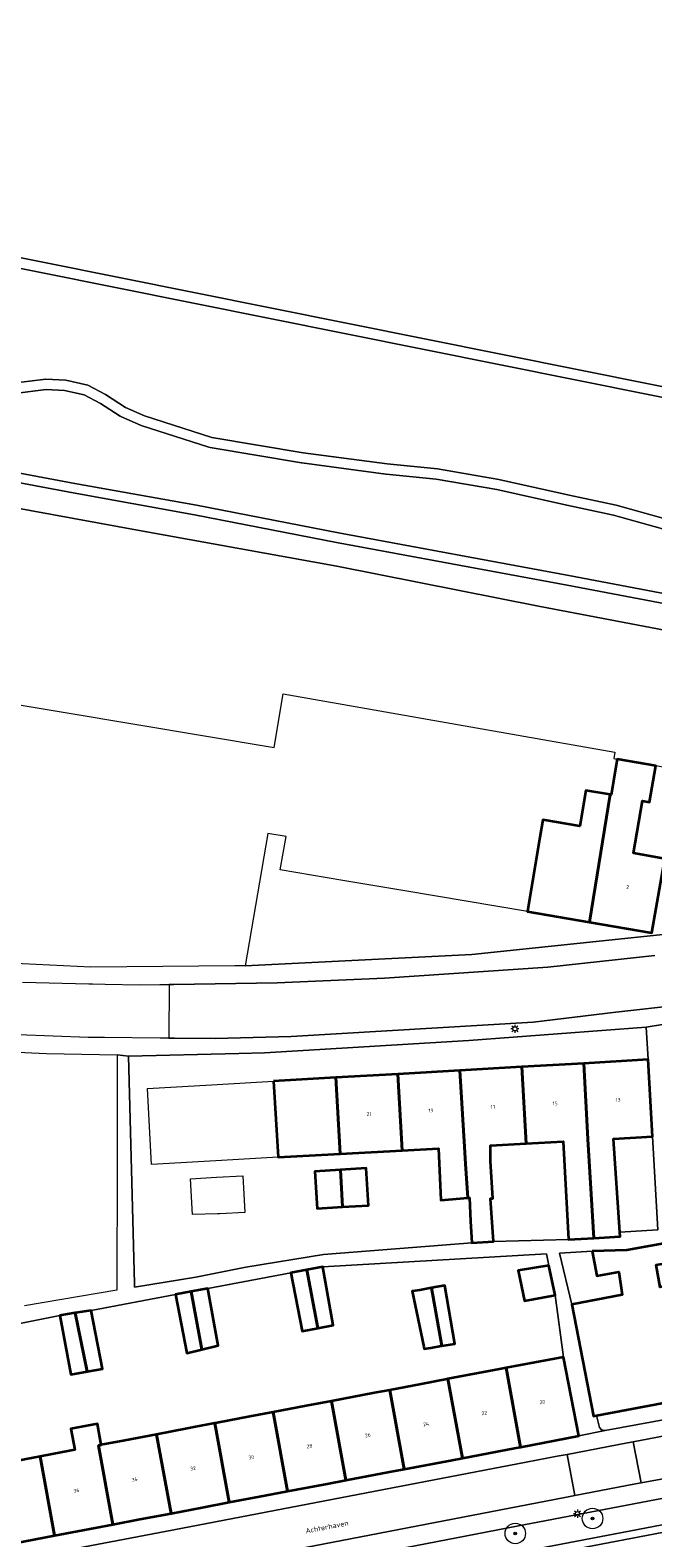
# Model space of a CAD drawing. Header units: metres. Extents: x 131489 to 134032, y 502353 to 503606.
# Tile 31 of 90: x 132467 to 132528, y 503009 to 503155. Entities that reach past the tile are written whole.
import ezdxf
from ezdxf.enums import TextEntityAlignment as Align

# ---------------------------------------------------------------- set-up
doc = ezdxf.new("R2010")
doc.units = ezdxf.units.M
for name, color, linetype, lineweight in [('B-WE-GR-BOOM-S', 92, 'Continuous', 25), ('B-WE-GR-GRAS-GV', 60, 'Continuous', 13), ('B-WE-KL-ET_LS_OV_LICHTMAST-S', 190, 'Continuous', 25), ('B-WE-OG-BEBOUWING-GV', 7, 'Continuous', 35), ('B-WE-OG-BEBOUWING-T18', 1, 'Continuous', 18), ('B-WE-OG-TERREIN_CULTUURSCHEIDING-GV', 7, 'Continuous', 18), ('B-WE-OG-TERREIN_ERF-GV', 7, 'Continuous', 18), ('B-WE-OG-TOPOGRAFIE-T18', 1, 'Continuous', 18), ('B-WE-OG-WATER_SLOOT-GV', 120, 'Continuous', 18), ('B-WE-OG-WEG-GV', 7, 'Continuous', 18), ('B-WE-VH-VERHARDING_ASFALT-GV', 252, 'Continuous', 18), ('B-WE-VH-VERHARDING_BETONSTRAATSTEEN-GV', 252, 'Continuous', 18), ('B-WE-VH-VERHARDING_TEGEL-GV', 252, 'Continuous', 18)]:
    doc.layers.add(name, color=color, linetype=linetype, lineweight=lineweight)
doc.styles.add('NLCS-ISO-M200-T18', font='NLCS-ISO.ttf', dxfattribs={"height": 0.36})
doc.styles.add('NLCS-ISO-M200-T25', font='NLCS-ISO.ttf', dxfattribs={"height": 0.5})

# ---------------------------------------------------------------- blocks, each defined once
blk = doc.blocks.new('SKL-ET_OV_LICHTMAST-SO')
at = {"color": 0, "linetype": 'ByBlock', "lineweight": 18}
for points in [[(-1.25, 0), (-2, 0)], [(-1.41, 1.41), (-0.88, 0.88)], [(0, 2), (0, 1.25)], [(0.88, 0.88), (1.41, 1.41)], [(2, 0), (1.25, 0)], [(-1.41, -1.41), (-0.88, -0.88)], [(0, -1.25), (0, -2)], [(0.88, -0.88), (1.41, -1.41)]]:
    blk.add_lwpolyline(points, dxfattribs=at)
blk.add_circle((0, 0), 1, dxfattribs=at)
blk = doc.blocks.new('SGR-BOOM_01-SO')
at = {"linetype": 'ByBlock', "lineweight": 18}
h = blk.add_hatch(color=0, dxfattribs=at)
h.dxf.hatch_style = 1
edge = h.paths.add_edge_path()
edge.add_arc((0, 0), 0.25, 0, 360)
at = {"color": 0, "linetype": 'ByBlock', "lineweight": 18}
for radius in [2, 0.25]:
    blk.add_circle((0, 0), radius, dxfattribs=at)

msp = doc.modelspace()

# ---------------------------------------------------------------- linework, layer by layer
at = {"layer": 'B-WE-GR-GRAS-GV', "flags": 128}
msp.add_lwpolyline([(132460.559, 503134.351), (132535.27, 503119.348)], dxfattribs=at)
at = {"layer": 'B-WE-OG-BEBOUWING-GV', "flags": 128}
for points in [[(132521.451, 503068.551), (132527.527, 503067.522), (132528.782, 503074.733), (132525.727, 503075.26), (132526.607, 503080.364), (132527.297, 503080.245), (132527.908, 503083.793), (132524.154, 503084.44), (132523.553, 503080.956), (132523.465, 503080.971)], [(132523.465, 503080.971), (132521.082, 503081.38), (132520.5, 503077.909), (132516.911, 503078.527), (132516.626, 503076.827), (132515.397, 503069.576), (132521.451, 503068.551)], [(132524.392, 503038.366), (132523.785, 503047.464), (132527.577, 503047.674), (132527.153, 503055.16), (132520.91, 503054.802), (132521.301, 503047.404), (132521.887, 503037.789), (132524.422, 503037.923)], [(132503.203, 503046.321), (132502.775, 503053.761), (132496.731, 503053.414), (132497.158, 503045.985)], [(132503.203, 503046.321), (132506.749, 503046.518), (132506.953, 503041.459), (132509.59, 503041.692), (132509.383, 503045.026), (132509.282, 503046.659), (132508.82, 503054.108), (132502.775, 503053.761)], [(132515.293, 503046.993), (132514.864, 503054.455), (132508.82, 503054.108), (132509.282, 503046.659), (132509.383, 503045.026), (132509.59, 503041.692), (132509.764, 503041.707), (132509.86, 503039.438), (132510.001, 503037.322), (132512.084, 503037.436), (132511.791, 503041.638), (132512.037, 503041.637), (132511.823, 503045.302), (132511.823, 503046.8)], [(132515.293, 503046.993), (132518.88, 503047.192), (132519.389, 503037.656), (132521.887, 503037.789), (132521.301, 503047.404), (132520.91, 503054.802), (132514.864, 503054.455)], [(132490.686, 503053.067), (132491.113, 503045.649), (132497.158, 503045.985), (132496.731, 503053.414)], [(132497.398, 503040.81), (132497.202, 503044.421), (132494.693, 503044.257), (132494.909, 503040.675)], [(132497.398, 503040.81), (132499.911, 503040.947), (132499.711, 503044.586), (132497.202, 503044.421)], [(132521.7, 503036.493), (132522.162, 503034.108), (132524.309, 503034.491), (132524.644, 503032.263), (132519.741, 503031.301), (132521.855, 503020.45), (132522.116, 503020.5), (132535.365, 503023.011), (132536.342, 503023.196), (132535.425, 503027.576), (132534.523, 503027.393), (132533.258, 503033.979), (132528.335, 503033.013), (132527.946, 503035.168), (132530.164, 503035.518), (132529.767, 503037.448), (132525.096, 503036.591)], [(132493.927, 503034.688), (132492.372, 503034.391), (132493.447, 503028.709), (132494.985, 503029.016)], [(132493.927, 503034.688), (132494.985, 503029.016), (132496.477, 503029.313), (132495.485, 503034.986)], [(132517.496, 503035.109), (132514.491, 503034.62), (132515.124, 503031.655), (132517.758, 503032.145), (132518.095, 503032.208)], [(132507.074, 503027.283), (132508.344, 503027.494), (132507.348, 503033.172), (132506.044, 503032.927)], [(132483.676, 503026.926), (132482.665, 503032.571), (132481.119, 503032.271), (132482.231, 503026.578)], [(132483.676, 503026.926), (132485.282, 503027.313), (132484.272, 503032.882), (132482.665, 503032.571)], [(132507.074, 503027.283), (132506.044, 503032.927), (132504.916, 503032.715), (132504.192, 503032.603), (132505.31, 503027.192), (132505.346, 503026.982), (132505.982, 503027.101), (132507.003, 503027.271)], [(132469.851, 503030.247), (132470.941, 503024.499), (132472.511, 503024.779), (132471.365, 503030.487)], [(132472.911, 503030.733), (132471.365, 503030.487), (132472.511, 503024.779), (132474.013, 503025.047)], [(132518.922, 503026.196), (132513.338, 503025.135), (132514.745, 503017.431), (132520.418, 503018.508)], [(132507.663, 503024.057), (132509.069, 503016.354), (132514.14, 503017.316), (132514.745, 503017.431), (132513.338, 503025.135), (132512.679, 503025.01)], [(132501.988, 503022.979), (132500.516, 503022.699), (132496.314, 503021.901), (132497.718, 503014.199), (132501.976, 503015.007), (132503.393, 503015.276)], [(132501.988, 503022.979), (132503.393, 503015.276), (132508.058, 503016.162), (132509.069, 503016.354), (132507.663, 503024.057), (132507.552, 503024.036), (132505.046, 503023.56)], [(132490.636, 503020.823), (132492.042, 503013.122), (132495.894, 503013.853), (132497.718, 503014.199), (132496.314, 503021.901), (132493.841, 503021.432)], [(132490.636, 503020.823), (132488.352, 503020.389), (132485.181, 503019.787), (132484.961, 503019.745), (132486.366, 503012.045), (132489.812, 503012.699), (132492.042, 503013.122)], [(132467.935, 503016.509), (132469.339, 503008.812), (132471.567, 503009.235), (132475.015, 503009.89), (132473.61, 503017.588), (132473.883, 503017.64), (132473.532, 503019.692), (132470.93, 503019.191), (132471.328, 503017.154), (132470.108, 503016.922)], [(132480.691, 503010.967), (132479.285, 503018.666), (132476.189, 503018.078), (132473.883, 503017.64), (132473.61, 503017.588), (132475.015, 503009.89), (132477.649, 503010.39)], [(132480.691, 503010.967), (132483.73, 503011.544), (132486.366, 503012.045), (132484.961, 503019.745), (132482.91, 503019.355), (132482.27, 503019.233), (132479.285, 503018.666)], [(132467.935, 503016.509), (132464.026, 503015.767), (132462.259, 503015.431), (132463.664, 503007.735), (132465.485, 503008.081), (132469.339, 503008.812)]]:
    msp.add_lwpolyline(points, close=True, dxfattribs=at)
at = {"layer": 'B-WE-OG-TERREIN_CULTUURSCHEIDING-GV', "flags": 128}
for points in [[(132532.509, 503105.771), (132523.799, 503108.199), (132519.249, 503109.18), (132519.243, 503109.182), (132512.417, 503110.701), (132506.506, 503111.705), (132501.629, 503112.199), (132501.599, 503112.203), (132493.423, 503113.28), (132493.388, 503113.285), (132484.512, 503114.778), (132484.371, 503114.812), (132477.794, 503116.932), (132477.702, 503116.967), (132475.868, 503117.765), (132475.723, 503117.843), (132473.813, 503119.08), (132472.231, 503119.924), (132470.305, 503120.351), (132468.536, 503120.432), (132465.433, 503120.044)], [(132455.911, 503114.177), (132471.33, 503111.293), (132483.159, 503109.153), (132496.987, 503106.462), (132519.449, 503102.31), (132537.921, 503098.803)], [(132529.422, 503096.858), (132516.633, 503099.302), (132496.842, 503103.218), (132477.791, 503106.66), (132460.364, 503109.836)], [(132461.19, 503090.493), (132470.394, 503088.968), (132490.729, 503085.565), (132491.615, 503090.803), (132523.918, 503085.094), (132523.814, 503084.504), (132524.154, 503084.44), (132527.908, 503083.793)], [(132627.257, 503033.505), (132620.636, 503032.138), (132620.622, 503031.29), (132618.284, 503030.247), (132586.908, 503023.942), (132584.735, 503024.837), (132576.158, 503023.018), (132575.735, 503021.964), (132575.621, 503021.68), (132560.175, 503018.589), (132551.157, 503016.784), (132546.344, 503015.821), (132544.309, 503015.432), (132514.356, 503009.707), (132474.236, 503001.95)], [(132496.98, 503003.822), (132551.623, 503014.276), (132610.644, 503025.886), (132613.707, 503026.488), (132621.007, 503029.837), (132622.723, 503030.339), (132624.121, 503030.783), (132625.774, 503030.872), (132629.268, 503030.757)]]:
    msp.add_lwpolyline(points, dxfattribs=at)
at = {"layer": 'B-WE-OG-TERREIN_ERF-GV', "flags": 128}
for points in [[(132509.43, 503070.587), (132503.463, 503071.598), (132497.42, 503072.621), (132491.333, 503073.652), (132491.904, 503076.88), (132490.132, 503077.194), (132487.924, 503064.309), (132509.99, 503065.417), (132531.08, 503067.623), (132533.797, 503082.651), (132530.879, 503083.217), (132527.908, 503083.793), (132527.297, 503080.245), (132526.607, 503080.364), (132525.727, 503075.26), (132528.782, 503074.733), (132527.527, 503067.522), (132521.451, 503068.551), (132515.397, 503069.576)], [(132476.544, 503055.511), (132477.129, 503033.361), (132477.139, 503032.988), (132483.12, 503033.987), (132487.962, 503034.958), (132495.544, 503036.179), (132510.001, 503037.322), (132509.86, 503039.438), (132509.764, 503041.707), (132509.59, 503041.692), (132506.953, 503041.459), (132506.749, 503046.518), (132503.203, 503046.321), (132497.158, 503045.985), (132491.113, 503045.649), (132485.068, 503045.313), (132478.788, 503044.964), (132478.397, 503052.362), (132484.642, 503052.72), (132490.686, 503053.067), (132496.731, 503053.414), (132502.775, 503053.761), (132508.82, 503054.108), (132514.864, 503054.455), (132520.91, 503054.802), (132527.153, 503055.16), (132526.981, 503058.329), (132509.69, 503057.013), (132489.787, 503055.825), (132487.299, 503055.766)], [(132515.293, 503046.993), (132511.823, 503046.8), (132511.823, 503045.302), (132512.037, 503041.637), (132511.791, 503041.638), (132512.084, 503037.436), (132519.389, 503037.656), (132518.88, 503047.192)], [(132524.392, 503038.366), (132528.092, 503038.576), (132527.577, 503047.674), (132523.785, 503047.464)], [(132485.222, 503040.149), (132482.771, 503040.078), (132482.571, 503043.561), (132485.12, 503043.7), (132487.669, 503043.839), (132487.866, 503040.268), (132485.438, 503040.155)], [(132497.398, 503040.81), (132494.909, 503040.675), (132494.693, 503044.257), (132497.202, 503044.421), (132499.711, 503044.586), (132499.911, 503040.947)], [(132521.7, 503036.493), (132518.531, 503036.311), (132519.741, 503031.301), (132524.644, 503032.263), (132524.309, 503034.491), (132522.162, 503034.108)], [(132507.074, 503027.283), (132507.003, 503027.271), (132505.982, 503027.101), (132505.346, 503026.982), (132505.31, 503027.192), (132504.192, 503032.603), (132504.916, 503032.715), (132506.044, 503032.927), (132507.348, 503033.172), (132508.344, 503027.494)], [(132522.987, 503019.055), (132535.701, 503021.377), (132535.365, 503023.011), (132522.116, 503020.5), (132522.435, 503019.321), (132522.62, 503019.113)]]:
    msp.add_lwpolyline(points, close=True, dxfattribs=at)
msp.add_lwpolyline([(132464.026, 503015.767), (132467.935, 503016.509), (132470.108, 503016.922), (132471.328, 503017.154), (132470.93, 503019.191), (132473.532, 503019.692), (132473.883, 503017.64), (132476.189, 503018.078), (132479.285, 503018.666), (132482.27, 503019.233), (132482.91, 503019.355), (132484.961, 503019.745), (132485.181, 503019.787), (132488.352, 503020.389), (132490.636, 503020.823), (132493.841, 503021.432), (132496.314, 503021.901), (132500.516, 503022.699), (132501.988, 503022.979), (132505.046, 503023.56), (132507.552, 503024.036), (132507.663, 503024.057), (132512.679, 503025.01), (132513.338, 503025.135), (132518.922, 503026.196), (132518.095, 503032.208), (132517.758, 503032.145), (132515.124, 503031.655), (132514.491, 503034.62), (132517.496, 503035.109), (132517.266, 503036.238), (132495.485, 503034.986), (132496.477, 503029.313), (132494.985, 503029.016), (132493.447, 503028.709), (132492.372, 503034.391), (132484.272, 503032.882), (132485.282, 503027.313), (132483.676, 503026.926), (132482.231, 503026.578), (132481.119, 503032.271), (132472.911, 503030.733), (132474.013, 503025.047), (132472.511, 503024.779), (132470.941, 503024.499), (132469.851, 503030.247), (132461.674, 503028.621)], dxfattribs=at)
at = {"layer": 'B-WE-OG-WATER_SLOOT-GV', "flags": 128}
for points in [[(132557.389, 503192.931), (132568.963, 503152.861), (132579.022, 503121.33), (132578.992, 503119.507), (132578.169, 503118.14), (132574.775, 503115.631), (132571.884, 503114.18), (132569.794, 503113.223), (132567.067, 503112.355), (132565.454, 503112.223), (132562.394, 503112.459), (132554.5, 503113.916), (132535.073, 503118.368), (132460.362, 503133.371), (132431.975, 503138.377), (132416.835, 503141.212), (132401.075, 503144.009), (132389.484, 503145.014), (132369.449, 503148.818), (132358.806, 503151.125), (132349.244, 503154.145), (132343.719, 503155.31), (132340.706, 503155.658)], [(132460.362, 503133.371), (132535.073, 503118.368), (132554.5, 503113.916), (132562.394, 503112.459), (132565.454, 503112.223), (132567.067, 503112.355), (132569.794, 503113.223), (132571.884, 503114.18), (132574.775, 503115.631), (132578.169, 503118.14), (132578.992, 503119.507), (132579.022, 503121.33), (132568.963, 503152.861), (132557.389, 503192.931)], [(132535.27, 503119.348), (132460.559, 503134.351)], [(132532.778, 503106.734), (132524.039, 503109.17), (132519.46, 503110.158), (132512.61, 503111.683), (132506.64, 503112.697), (132501.73, 503113.194), (132493.554, 503114.271), (132484.678, 503115.764), (132478.101, 503117.884), (132476.267, 503118.682), (132474.321, 503119.942), (132472.581, 503120.871), (132470.437, 503121.346), (132468.497, 503121.435), (132465.309, 503121.036)], [(132465.309, 503121.036), (132468.497, 503121.435), (132470.437, 503121.346), (132472.581, 503120.871), (132474.321, 503119.942), (132476.267, 503118.682), (132478.101, 503117.884), (132484.678, 503115.764), (132493.554, 503114.271), (132501.73, 503113.194), (132506.64, 503112.697), (132512.61, 503111.683), (132519.46, 503110.158), (132524.039, 503109.17), (132532.778, 503106.734)], [(132465.433, 503120.044), (132468.536, 503120.432), (132470.305, 503120.351), (132472.231, 503119.924), (132473.813, 503119.08), (132475.723, 503117.843), (132475.868, 503117.765), (132477.702, 503116.967), (132477.794, 503116.932), (132484.371, 503114.812), (132484.512, 503114.778), (132493.388, 503113.285), (132493.423, 503113.28), (132501.599, 503112.203), (132501.629, 503112.199), (132506.506, 503111.705), (132512.417, 503110.701), (132519.243, 503109.182), (132519.249, 503109.18), (132523.799, 503108.199), (132532.509, 503105.771)], [(132497.121, 503003.085), (132551.766, 503013.54), (132610.789, 503025.15), (132618.063, 503026.581), (132625.563, 503026.391), (132633.769, 503024.901), (132634.432, 503024.871), (132634.903, 503024.869), (132635.638, 503024.898), (132636.252, 503025.025), (132635.837, 503025.705), (132635.547, 503025.645), (132634.89, 503025.619), (132634.451, 503025.621), (132633.853, 503025.648), (132625.697, 503027.129), (132625.582, 503027.141), (132618.082, 503027.331), (132617.918, 503027.317), (132613.707, 503026.488), (132610.644, 503025.886), (132551.623, 503014.276), (132496.98, 503003.822)], [(132633.769, 503024.901), (132625.563, 503026.391), (132618.063, 503026.581), (132610.789, 503025.15), (132551.766, 503013.54), (132497.121, 503003.085)]]:
    msp.add_lwpolyline(points, dxfattribs=at)
at = {"layer": 'B-WE-OG-WEG-GV', "flags": 128}
for points in [[(132537.921, 503098.803), (132519.449, 503102.31), (132496.987, 503106.462), (132483.159, 503109.153), (132471.33, 503111.293), (132455.911, 503114.177)], [(132455.736, 503113.243), (132471.158, 503110.359), (132482.984, 503108.219), (132496.81, 503105.529), (132519.274, 503101.376), (132537.744, 503097.87)]]:
    msp.add_lwpolyline(points, dxfattribs=at)
at = {"layer": 'B-WE-VH-VERHARDING_ASFALT-GV', "flags": 128}
for points in [[(132537.744, 503097.87), (132519.274, 503101.376), (132496.81, 503105.529), (132482.984, 503108.219), (132471.158, 503110.359), (132455.736, 503113.243)], [(132460.364, 503109.836), (132477.791, 503106.66), (132496.842, 503103.218), (132516.633, 503099.302), (132529.422, 503096.858)]]:
    msp.add_lwpolyline(points, dxfattribs=at)
at = {"layer": 'B-WE-VH-VERHARDING_BETONSTRAATSTEEN-GV', "flags": 128}
msp.add_lwpolyline([(132527.808, 503065.29), (132517.398, 503064.174), (132501.497, 503063.111), (132491.015, 503062.643), (132480.977, 503062.494), (132480.503, 503062.487), (132480.473, 503057.249), (132481.031, 503057.246), (132485.004, 503057.223), (132492.382, 503057.405), (132515.948, 503058.827), (132524.016, 503059.777), (132530.402, 503060.503)], dxfattribs=at)
for points in [[(132576.158, 503023.018), (132584.735, 503024.837), (132620.636, 503032.138), (132619.907, 503036.213), (132619.331, 503036.074), (132583.172, 503028.725), (132577.49, 503027.57), (132560.499, 503024.117), (132536.46, 503019.444), (132535.228, 503019.204), (132534.723, 503019.249), (132534.459, 503019.453), (132534.349, 503019.595), (132525.707, 503017.944), (132526.47, 503013.953)], [(132525.707, 503017.944), (132525.162, 503017.84), (132519.26, 503016.712), (132520.024, 503012.714), (132525.924, 503013.853), (132526.47, 503013.953)], [(132437.742, 503001.137), (132438.533, 502996.981), (132519.05, 503012.526), (132520.024, 503012.714), (132519.26, 503016.712), (132518.286, 503016.526), (132515.292, 503015.954), (132480.122, 503009.197)]]:
    msp.add_lwpolyline(points, close=True, dxfattribs=at)
at = {"layer": 'B-WE-VH-VERHARDING_TEGEL-GV', "flags": 128}
for points in [[(132531.08, 503067.623), (132509.99, 503065.417), (132487.924, 503064.309), (132486.919, 503064.305), (132472.886, 503064.164), (132463.522, 503064.636)], [(132466.233, 503062.696), (132472.68, 503062.553), (132473.045, 503062.545), (132474.279, 503062.518), (132477.631, 503062.444), (132479.602, 503062.473), (132480.503, 503062.487), (132480.977, 503062.494), (132491.015, 503062.643), (132501.497, 503063.111), (132517.398, 503064.174), (132527.808, 503065.29)], [(132530.402, 503060.503), (132524.016, 503059.777), (132515.948, 503058.827), (132492.382, 503057.405), (132485.004, 503057.223), (132481.031, 503057.246), (132480.473, 503057.249), (132480.345, 503057.25), (132479.635, 503057.256), (132474.209, 503057.304), (132473.025, 503057.314), (132472.967, 503057.316), (132472.621, 503057.329), (132462.347, 503057.72)], [(132457.195, 503056.294), (132468.555, 503055.764), (132475.451, 503055.617), (132476.544, 503055.511), (132487.299, 503055.766), (132489.787, 503055.825), (132509.69, 503057.013), (132526.981, 503058.329), (132528.559, 503058.599)], [(132528.559, 503058.599), (132526.981, 503058.329), (132527.153, 503055.16), (132527.577, 503047.674), (132528.092, 503038.576), (132524.392, 503038.366), (132524.422, 503037.923), (132521.887, 503037.789), (132519.389, 503037.656), (132512.084, 503037.436), (132510.001, 503037.322), (132495.544, 503036.179), (132487.962, 503034.958), (132483.12, 503033.987), (132477.139, 503032.988), (132477.129, 503033.361), (132476.544, 503055.511), (132475.451, 503055.617), (132475.427, 503045.04), (132475.399, 503032.697), (132466.428, 503031.198)], [(132461.674, 503028.621), (132469.851, 503030.247), (132471.365, 503030.487), (132472.911, 503030.733), (132481.119, 503032.271), (132482.665, 503032.571), (132484.272, 503032.882), (132492.372, 503034.391), (132493.927, 503034.688), (132495.485, 503034.986), (132517.266, 503036.238), (132517.496, 503035.109), (132518.095, 503032.208), (132518.922, 503026.196), (132520.418, 503018.508), (132522.987, 503019.055), (132522.62, 503019.113), (132522.435, 503019.321), (132522.116, 503020.5), (132521.855, 503020.45), (132519.741, 503031.301), (132518.531, 503036.311), (132521.7, 503036.493), (132525.096, 503036.591), (132529.767, 503037.448)], [(132535.701, 503021.377), (132522.987, 503019.055), (132520.418, 503018.508), (132514.745, 503017.431), (132514.14, 503017.316), (132509.069, 503016.354), (132508.058, 503016.162), (132503.393, 503015.276), (132501.976, 503015.007), (132497.718, 503014.199), (132495.894, 503013.853), (132492.042, 503013.122), (132489.812, 503012.699), (132486.366, 503012.045), (132483.73, 503011.544), (132480.691, 503010.967), (132477.649, 503010.39), (132475.015, 503009.89), (132471.567, 503009.235), (132469.339, 503008.812), (132465.485, 503008.081)], [(132437.742, 503001.137), (132480.122, 503009.197), (132515.292, 503015.954), (132518.286, 503016.526), (132519.26, 503016.712), (132525.162, 503017.84), (132525.707, 503017.944), (132534.349, 503019.595)]]:
    msp.add_lwpolyline(points, dxfattribs=at)
msp.add_lwpolyline([(132434.519, 502994.542), (132440.239, 502995.666), (132463.686, 503000), (132474.236, 503001.95), (132514.356, 503009.707), (132544.309, 503015.432), (132546.344, 503015.821), (132551.157, 503016.784), (132560.175, 503018.589), (132575.621, 503021.68), (132575.735, 503021.964), (132576.158, 503023.018), (132526.47, 503013.953), (132525.924, 503013.853), (132520.024, 503012.714), (132519.05, 503012.526), (132438.533, 502996.981), (132437.09, 502996.703), (132434.114, 502996.128)], close=True, dxfattribs=at)

# ---------------------------------------------------------------- block references
at = {"layer": 'B-WE-GR-BOOM-S', "xscale": 0.5, "yscale": 0.5, "zscale": 0.5}
for p in [(132521.747, 503010.469), (132514.22, 503009.011)]:
    msp.add_blockref('SGR-BOOM_01-SO', p, dxfattribs=at)
at = {"layer": 'B-WE-KL-ET_LS_OV_LICHTMAST-S', "xscale": 0.2, "yscale": 0.2, "zscale": 0.2}
for p in [(132514.182, 503058.167), (132520.283, 503010.937)]:
    msp.add_blockref('SKL-ET_OV_LICHTMAST-SO', p, dxfattribs=at)

# ---------------------------------------------------------------- texts
at = {"layer": 'B-WE-OG-BEBOUWING-T18', "style": 'NLCS-ISO-M200-T18'}
for s, rotation, p in [('2', 350.8, (132525.172, 503071.978)), ('17', 3.3, (132512.057, 503050.553)), ('15', 3.3, (132518.102, 503050.895)), ('13', 3.2, (132524.23, 503051.24)), ('21', 3.3, (132499.968, 503049.87)), ('19', 3.5, (132506.013, 503050.212)), ('20', 10.7, (132516.852, 503021.817)), ('24', 10.3, (132505.529, 503019.667)), ('22', 10.3, (132511.205, 503020.744)), ('26', 10.3, (132499.854, 503018.589)), ('28', 10.3, (132494.178, 503017.512)), ('32', 10.3, (132482.827, 503015.356)), ('30', 10.3, (132488.502, 503016.434)), ('34', 10.3, (132477.151, 503014.278)), ('36', 10.3, (132471.476, 503013.201))]:
    msp.add_text(s, height=0.36, rotation=rotation, dxfattribs=at).set_placement(p, align=Align.MIDDLE)
at = {"layer": 'B-WE-OG-TOPOGRAFIE-T18', "style": 'NLCS-ISO-M200-T25'}
msp.add_text('Achterhaven', height=0.5, rotation=10.9, dxfattribs=at).set_placement((132495.876, 503009.652), align=Align.MIDDLE)

doc.saveas('drawing.dxf')
